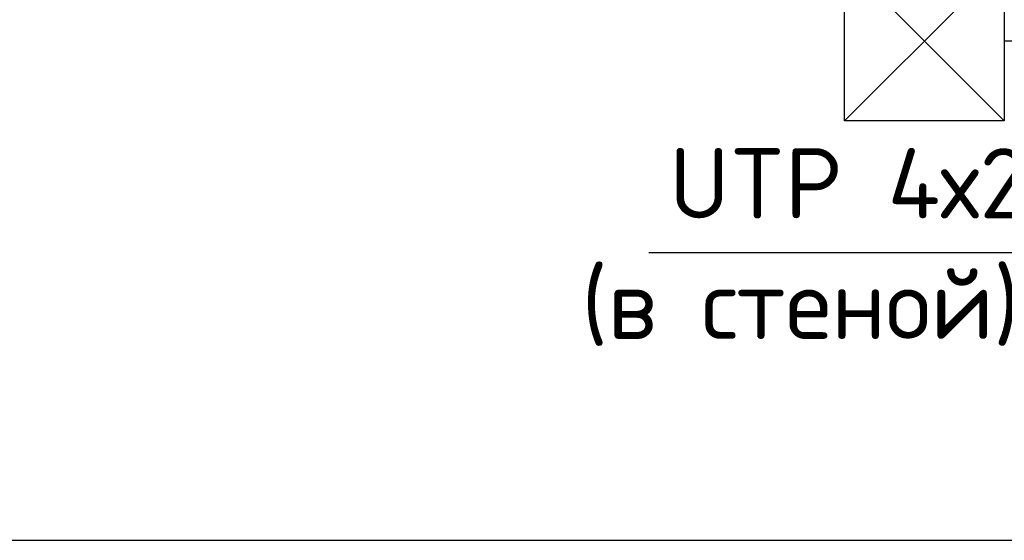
# Model space of a CAD drawing. Header units: millimetres. Extents: x -228268 to 1513407, y -439898 to -137408.
# Tile 85 of 125: x 289803 to 291953, y -287935 to -286799. Entities that reach past the tile are written whole.
import ezdxf
from ezdxf.enums import TextEntityAlignment as Align

# ---------------------------------------------------------------- set-up
doc = ezdxf.new("R2010")
doc.units = ezdxf.units.MM
doc.layers.add('Эле-во', color=1, linetype='Continuous', lineweight=30)
doc.styles.add('GOST', font='isocpeur.ttf')

# ---------------------------------------------------------------- blocks, each defined once
blk = doc.blocks.new('A$C01454978')
for p, q in [((-125, 125), (125, 125)), ((-125, -125), (-125, 125)), ((-125, 125), (125, -125)), ((125, 125), (-125, -125)), ((125, 125), (125, -125)), ((125, -125), (-125, -125))]:
    blk.add_line(p, q)

msp = doc.modelspace()

# ---------------------------------------------------------------- linework, layer by layer
at = {"linetype": 'Continuous', "lineweight": 25}
msp.add_line((283557.8697845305, -287935.1770172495), (306831.8389973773, -287935.1770172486), dxfattribs=at)
msp.add_lwpolyline([(292624.4515422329, -286845.7993873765), (292495.7049495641, -287307.6059784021), (291177.2262598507, -287307.6059784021)])
at = {"layer": 'Эле-во', "ltscale": 10000}
msp.add_lwpolyline([(293285.840253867, -286845.7993873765), (291952.9999745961, -286845.7993873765)], dxfattribs=at)

# ---------------------------------------------------------------- block references
at = {"xscale": 1.3945008, "yscale": 1.3945008, "zscale": 1.3945008}
msp.add_blockref('A$C01454978', (291778.687374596, -286845.7993873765), dxfattribs=at)

# ---------------------------------------------------------------- texts
at = {"style": 'GOST'}
for s, p in [('UTP 4х2х0,52', (291841.8127071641, -287156.1483296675)), ('(в стеной) L=35м', (291841.8127071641, -287419.1324976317))]:
    msp.add_text(s, height=153.3114755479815, dxfattribs=at).set_placement(p, align=Align.MIDDLE_CENTER)

doc.saveas('drawing.dxf')
